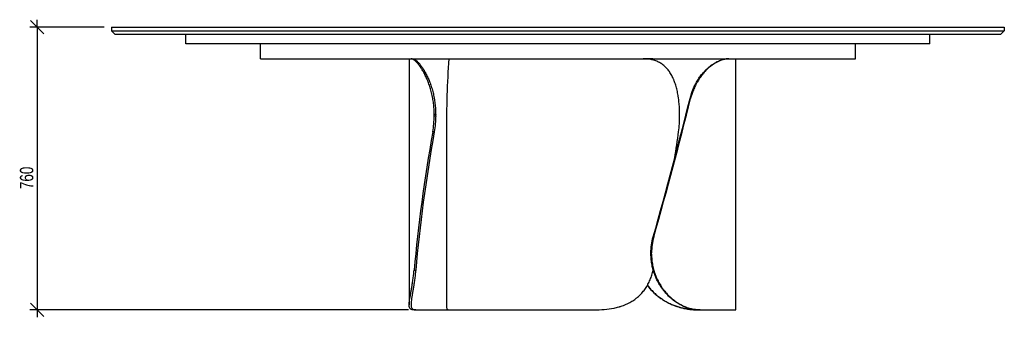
# Model space of a CAD drawing. Header units: millimetres. Extents: x 2 to 291, y 2 to 185.
# Tile 3 of 3: x 110 to 242, y 145 to 185. Entities that reach past the tile are written whole.
import ezdxf

# ---------------------------------------------------------------- set-up
doc = ezdxf.new("R2010")
doc.units = ezdxf.units.MM
doc.layers.add('FORMAT', color=7, linetype='Continuous')
doc.styles.add('SLDTEXTSTYLE1', font='TXT', dxfattribs={"width": 0.75})
doc.dimstyles.new('SLDDIMSTYLE0', dxfattribs={"dimtxt": 1.8, "dimasz": 1.8, "dimexe": 0, "dimexo": 0.0625, "dimgap": 0.45, "dimtad": 1, "dimlfac": 20, "dimrnd": 1e-09, "dimzin": 12, "dimdsep": 46, "dimtxsty": 'SLDTEXTSTYLE1', "dimblk1": 'OBLIQUE', "dimblk2": 'OBLIQUE', "dimsah": 1, "dimcen": 0.09, "dimadec": 0, "dimazin": 3, "dimtfac": 1, "dimtmove": 0, "dimatfit": 0, "dimldrblk": 'OBLIQUE', "dimfxl": 0, "dimfrac": 2, "dimtolj": 1, "dimtzin": 12, "dimarcsym": 0})

# ---------------------------------------------------------------- blocks, each defined once
blk = doc.blocks.new('_Oblique')
at = {"color": 0, "linetype": 'ByBlock', "lineweight": -2}
blk.add_line((-0.5, -0.5), (0.5, 0.5), dxfattribs=at)
blk = doc.blocks.new('_D')
at = {"layer": 'FORMAT', "color": 7}
for p, q in [((112.13, 184.3), (112.13, 185.3)), ((121.13, 184.3), (111.13, 184.3)), ((112.13, 184.3), (112.13, 146.3)), ((162.04, 146.3), (111.13, 146.3)), ((112.13, 146.3), (112.13, 145.3))]:
    blk.add_line(p, q, dxfattribs=at)
at = {"layer": 'FORMAT', "color": 7, "xscale": 1.8, "yscale": 1.8}
for p, rotation in [((112.13, 184.3), 270.0000000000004), ((112.13, 146.3), 90.0000000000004)]:
    blk.add_blockref('_Oblique', p, dxfattribs=dict(at, rotation=rotation))
at = {"layer": 'FORMAT', "color": 7, "insert": (109.81, 162.53), "char_height": 1.8, "attachment_point": 1, "rotation": 90, "style": 'SLDTEXTSTYLE1'}
blk.add_mtext('760', dxfattribs=at)

msp = doc.modelspace()

# ---------------------------------------------------------------- linework, layer by layer
at = {"color": 7, "linetype": 'Continuous', "lineweight": 25}
for p, q in [((122.13351, 184.29683), (122.13351, 183.79683)), ((122.13351, 184.29683), (242.13351, 184.29683)), ((242.13351, 184.29683), (242.13351, 183.79683)), ((122.13351, 183.79683), (242.13351, 183.79683)), ((122.63351, 183.29683), (122.13351, 183.79683)), ((241.63351, 183.29683), (122.63351, 183.29683)), ((132.13351, 182.04683), (132.13351, 183.29683)), ((232.13351, 182.04683), (232.13351, 183.29683)), ((242.13351, 183.79683), (241.63351, 183.29683)), ((232.13351, 182.04683), (132.13351, 182.04683)), ((142.13351, 180.04683), (142.13351, 182.04683)), ((222.13351, 180.04683), (222.13351, 182.04683)), ((142.13351, 180.04683), (174.62688, 180.04683)), ((162.13351, 180.04683), (162.13351, 146.96603)), ((174.62688, 180.04683), (192.64014, 180.04683)), ((192.64014, 180.04683), (222.13351, 180.04683)), ((206.03351, 146.29683), (206.03351, 180.04683)), ((199.97058, 174.70194), (199.88644, 174.70194)), ((165.69676, 172.54683), (165.49773, 172.54683)), ((165.49773, 172.3976), (165.49773, 172.54683)), ((165.49773, 172.3976), (165.69676, 172.3976)), ((165.69676, 172.3976), (165.69676, 172.54683)), ((198.48877, 172.3976), (198.48877, 172.54683)), ((165.5078, 170.24249), (165.30873, 170.24249)), ((167.13351, 170.02225), (167.13351, 146.92677)), ((194.93522, 156.10118), (195.01374, 156.10118)), ((194.71438, 153.94607), (194.63588, 153.94607)), ((194.63588, 153.79683), (194.63588, 153.94607)), ((194.63588, 153.79683), (194.71438, 153.79683)), ((194.71438, 153.79683), (194.71438, 153.94607)), ((162.79684, 151.64172), (163.01018, 151.64172)), ((163.04179, 146.29683), (162.71092, 146.29683)), ((163.04179, 146.29683), (167.44975, 146.29683)), ((167.44975, 146.29683), (186.99573, 146.29683)), ((201.08483, 146.29683), (201.02484, 146.29683)), ((201.26892, 146.29683), (201.18062, 146.29683)), ((201.26892, 146.29683), (206.03351, 146.29683))]:
    msp.add_line(p, q, dxfattribs=at)
for centre, major_axis, ratio, start_param, end_param in [((183.63351, 155.04683), (-4.89621, 54.9821), 0.286580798, 1.073419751, 1.269519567), ((189.53351, 155.04683), (15.5509, 54.14974), 0.087075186, 4.756856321, 5.108729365), ((189.53351, 155.04683), (15.79014, 54.98281), 0.087075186, 4.756561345, 5.102836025), ((178.63351, 171.29683), (10.55715, 54.94601), 0.230782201, 1.634280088, 1.980554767), ((178.63351, 171.29683), (10.39719, 54.11349), 0.230782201, 1.634575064, 1.986448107), ((183.63351, 171.29683), (7.73007, 54.96177), 0.265225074, 4.66616775, 4.730503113)]:
    msp.add_ellipse(centre, major_axis=major_axis, ratio=ratio, start_param=start_param, end_param=end_param, dxfattribs=at)
for points, knots in [([(165.49773, 172.54683), (165.49773, 172.80018), (165.48997, 173.05135), (165.45962, 173.54949), (165.43703, 173.79646), (165.37748, 174.28622), (165.34053, 174.52902), (165.28556, 174.82983), (165.27412, 174.88986), (165.25038, 175.00964), (165.23806, 175.06944), (165.20002, 175.2474), (165.17314, 175.36447), (165.08826, 175.71106), (165.026, 175.93596), (164.8914, 176.37365), (164.81905, 176.58642), (164.70381, 176.89634), (164.66428, 176.9981), (164.6034, 177.14839), (164.58282, 177.19814), (164.54125, 177.29661), (164.5203, 177.34523), (164.41485, 177.58523), (164.32813, 177.76745), (164.15167, 178.11286), (164.06191, 178.27606), (163.8809, 178.58347), (163.78963, 178.72767), (163.67556, 178.89577), (163.6528, 178.92871), (163.60756, 178.99299), (163.58506, 179.02437), (163.51795, 179.11629), (163.47372, 179.17459), (163.34284, 179.34077), (163.25797, 179.43995), (163.09424, 179.61592), (163.01537, 179.6927), (162.90249, 179.79127), (162.86569, 179.82139), (162.79476, 179.87561), (162.76054, 179.89977), (162.66168, 179.96378), (162.60084, 179.99514), (162.48968, 180.03667), (162.43936, 180.04683), (162.3945, 180.04683)], [0, 0, 0, 0, 0.0625, 0.0625, 0.125, 0.125, 0.1875, 0.1875, 0.203125, 0.203125, 0.21875, 0.21875, 0.25, 0.25, 0.3125, 0.3125, 0.375, 0.375, 0.40625, 0.40625, 0.421875, 0.421875, 0.4375, 0.4375, 0.5, 0.5, 0.5625, 0.5625, 0.625, 0.625, 0.640625, 0.640625, 0.65625, 0.65625, 0.6875, 0.6875, 0.75, 0.75, 0.8125, 0.8125, 0.84375, 0.84375, 0.875, 0.875, 0.9375, 0.9375, 1, 1, 1, 1]), ([(162.61839, 180.04683), (162.66131, 180.04683), (162.70974, 180.03675), (162.81712, 179.99565), (162.87608, 179.96463), (163.00406, 179.88044), (163.07308, 179.82727), (163.16537, 179.74585), (163.18413, 179.72882), (163.22224, 179.69322), (163.24159, 179.67465), (163.30016, 179.61696), (163.34, 179.57575), (163.46167, 179.44387), (163.54564, 179.34498), (163.71791, 179.12491), (163.80622, 179.00374), (163.94089, 178.80465), (163.98615, 178.73539), (164.05445, 178.62704), (164.07733, 178.59012), (164.12298, 178.51509), (164.14576, 178.477), (164.25935, 178.28369), (164.34922, 178.11992), (164.52543, 177.77444), (164.61178, 177.59273), (164.73748, 177.3066), (164.77874, 177.20896), (164.83952, 177.05904), (164.8596, 177.0085), (164.89934, 176.90624), (164.91902, 176.85451), (165.01581, 176.59444), (165.08854, 176.38064), (165.22358, 175.9419), (165.28589, 175.71696), (165.39897, 175.25594), (165.44974, 175.01987), (165.50517, 174.7176), (165.51585, 174.65683), (165.53627, 174.53521), (165.54603, 174.47428), (165.57396, 174.29113), (165.59078, 174.16857), (165.63577, 173.79947), (165.65849, 173.55155), (165.68899, 173.052), (165.69676, 172.80037), (165.69676, 172.54683)], [0, 0, 0, 0, 0.0625, 0.0625, 0.125, 0.125, 0.1875, 0.1875, 0.203125, 0.203125, 0.21875, 0.21875, 0.25, 0.25, 0.3125, 0.3125, 0.375, 0.375, 0.40625, 0.40625, 0.421875, 0.421875, 0.4375, 0.4375, 0.5, 0.5, 0.5625, 0.5625, 0.59375, 0.59375, 0.609375, 0.609375, 0.625, 0.625, 0.6875, 0.6875, 0.75, 0.75, 0.8125, 0.8125, 0.828125, 0.828125, 0.84375, 0.84375, 0.875, 0.875, 0.9375, 0.9375, 1, 1, 1, 1]), ([(198.48877, 172.54683), (198.48877, 172.80018), (198.48321, 173.05135), (198.46121, 173.54949), (198.44477, 173.79646), (198.4006, 174.28622), (198.37288, 174.52902), (198.33054, 174.82983), (198.32168, 174.88986), (198.30318, 175.00964), (198.29352, 175.06944), (198.26348, 175.2474), (198.24201, 175.36447), (198.17311, 175.71106), (198.12122, 175.93596), (198.00455, 176.37365), (197.93977, 176.58642), (197.83177, 176.89634), (197.79396, 176.9981), (197.73434, 177.14839), (197.71396, 177.19814), (197.6723, 177.29661), (197.65106, 177.34523), (197.54281, 177.58523), (197.44961, 177.76745), (197.24897, 178.11286), (197.14153, 178.27606), (196.911, 178.58347), (196.78792, 178.72767), (196.62313, 178.89577), (196.58969, 178.92871), (196.5221, 178.99299), (196.48791, 179.02437), (196.38412, 179.11629), (196.31333, 179.17459), (196.09603, 179.34077), (195.94462, 179.43995), (195.62805, 179.61592), (195.46289, 179.6927), (195.20419, 179.79127), (195.11595, 179.82139), (194.9375, 179.87561), (194.84712, 179.89977), (194.5725, 179.96378), (194.3848, 179.99514), (194.00006, 180.03667), (193.80301, 180.04683), (193.6012, 180.04683)], [0, 0, 0, 0, 0.0625, 0.0625, 0.125, 0.125, 0.1875, 0.1875, 0.203125, 0.203125, 0.21875, 0.21875, 0.25, 0.25, 0.3125, 0.3125, 0.375, 0.375, 0.40625, 0.40625, 0.421875, 0.421875, 0.4375, 0.4375, 0.5, 0.5, 0.5625, 0.5625, 0.625, 0.625, 0.640625, 0.640625, 0.65625, 0.65625, 0.6875, 0.6875, 0.75, 0.75, 0.8125, 0.8125, 0.84375, 0.84375, 0.875, 0.875, 0.9375, 0.9375, 1, 1, 1, 1]), ([(194.15674, 180.01865), (194.16245, 180.01934), (194.38938, 180.04679), (194.6142, 180.04681), (194.83336, 180.04683)], [0, 0, 0, 0, 0.025175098, 1, 1, 1, 1]), ([(194.87395, 180.04683), (194.67617, 180.04593), (194.44622, 180.04489), (194.21388, 180.01856), (194.18137, 180.01488)], [0, 0, 0, 0, 0.86010243, 1, 1, 1, 1]), ([(199.88644, 174.70194), (199.94314, 174.93044), (200.00805, 175.15317), (200.15303, 175.58749), (200.23311, 175.79908), (200.40748, 176.21119), (200.50178, 176.41171), (200.6281, 176.65532), (200.65379, 176.70369), (200.70599, 176.79972), (200.73251, 176.84737), (200.81282, 176.98841), (200.86752, 177.08021), (201.03481, 177.34905), (201.15057, 177.51958), (201.38907, 177.84389), (201.51181, 177.99767), (201.70012, 178.21606), (201.76359, 178.28681), (201.85972, 178.38988), (201.89196, 178.42377), (201.95644, 178.49024), (201.9887, 178.52284), (202.15, 178.68273), (202.27912, 178.80071), (202.66475, 179.12729), (202.91949, 179.30861), (203.29111, 179.5331), (203.41162, 179.59902), (203.64529, 179.7152), (203.75849, 179.76547), (204.08651, 179.89564), (204.2898, 179.95495), (204.52267, 180.00228), (204.56818, 180.0104), (204.65703, 180.0241), (204.70031, 180.02967), (204.82638, 180.04282), (204.90553, 180.04683), (204.97976, 180.04683)], [0, 0, 0, 0, 0.0625, 0.0625, 0.125, 0.125, 0.1875, 0.1875, 0.203125, 0.203125, 0.21875, 0.21875, 0.25, 0.25, 0.3125, 0.3125, 0.375, 0.375, 0.40625, 0.40625, 0.421875, 0.421875, 0.4375, 0.4375, 0.5, 0.5, 0.625, 0.625, 0.6875, 0.6875, 0.75, 0.75, 0.875, 0.875, 0.90625, 0.90625, 0.9375, 0.9375, 1, 1, 1, 1]), ([(205.11026, 180.04683), (204.95381, 180.04683), (204.77954, 180.03018), (204.39764, 179.95346), (204.18999, 179.89345), (203.855, 179.76136), (203.73942, 179.71029), (203.5902, 179.63637), (203.56012, 179.62108), (203.49949, 179.58944), (203.46891, 179.57309), (203.37676, 179.52255), (203.31485, 179.48694), (203.0032, 179.29895), (202.74714, 179.11694), (202.35944, 178.78884), (202.22961, 178.67027), (202.06737, 178.50946), (202.03489, 178.47663), (201.97027, 178.41001), (201.93812, 178.3762), (201.84215, 178.27328), (201.77881, 178.20267), (201.59099, 177.98481), (201.46868, 177.83155), (201.23117, 177.50866), (201.11597, 177.33903), (200.94958, 177.07183), (200.89518, 176.98063), (200.81534, 176.84056), (200.78902, 176.79332), (200.73699, 176.69774), (200.71125, 176.64934), (200.58485, 176.4059), (200.49059, 176.20567), (200.31641, 175.7945), (200.23648, 175.58356), (200.09184, 175.1509), (200.02712, 174.9292), (199.97058, 174.70194)], [0, 0, 0, 0, 0.125, 0.125, 0.25, 0.25, 0.3125, 0.3125, 0.328125, 0.328125, 0.34375, 0.34375, 0.375, 0.375, 0.5, 0.5, 0.5625, 0.5625, 0.578125, 0.578125, 0.59375, 0.59375, 0.625, 0.625, 0.6875, 0.6875, 0.75, 0.75, 0.78125, 0.78125, 0.796875, 0.796875, 0.8125, 0.8125, 0.875, 0.875, 0.9375, 0.9375, 1, 1, 1, 1]), ([(165.30873, 170.24249), (165.37093, 170.59394), (165.41807, 170.94931), (165.48147, 171.66768), (165.49773, 172.03068), (165.49773, 172.3976)], [0, 0, 0, 0, 0.5, 0.5, 1, 1, 1, 1]), ([(165.69676, 172.3976), (165.69676, 172.03068), (165.6805, 171.66768), (165.61711, 170.94931), (165.56997, 170.59394), (165.5078, 170.24249)], [0, 0, 0, 0, 0.5, 0.5, 1, 1, 1, 1]), ([(198.34837, 170.24249), (198.39608, 170.59394), (198.43082, 170.94931), (198.47717, 171.66768), (198.48877, 172.03068), (198.48877, 172.3976)], [0, 0, 0, 0, 0.5, 0.5, 1, 1, 1, 1]), ([(194.63588, 153.94607), (194.63588, 154.31299), (194.66133, 154.67598), (194.76127, 155.39435), (194.83577, 155.74973), (194.93522, 156.10118)], [0, 0, 0, 0, 0.5, 0.5, 1, 1, 1, 1]), ([(195.01374, 156.10118), (194.91427, 155.74973), (194.83977, 155.39435), (194.73983, 154.67598), (194.71438, 154.31299), (194.71438, 153.94607)], [0, 0, 0, 0, 0.5, 0.5, 1, 1, 1, 1]), ([(201.18062, 146.29683), (201.00397, 146.29683), (200.82439, 146.30692), (200.45981, 146.34802), (200.2748, 146.37904), (199.89975, 146.46323), (199.70972, 146.5164), (199.46932, 146.59781), (199.4211, 146.61485), (199.32438, 146.65045), (199.27589, 146.66902), (199.1309, 146.72671), (199.03459, 146.76792), (198.74691, 146.89979), (198.55675, 146.99869), (198.18058, 147.21875), (197.99458, 147.33992), (197.71949, 147.53902), (197.62845, 147.60828), (197.493, 147.71663), (197.44796, 147.75355), (197.35867, 147.82857), (197.31442, 147.86666), (197.09521, 148.05997), (196.92632, 148.22375), (196.60202, 148.56923), (196.44662, 148.75094), (196.22432, 149.03707), (196.15202, 149.13471), (196.04639, 149.28462), (196.01165, 149.33517), (195.94313, 149.43742), (195.90934, 149.48915), (195.74379, 149.74922), (195.62139, 149.96302), (195.39662, 150.40176), (195.29425, 150.6267), (195.11005, 151.08772), (195.02822, 151.3238), (194.93941, 151.62607), (194.92234, 151.68683), (194.88973, 151.80846), (194.87417, 151.86939), (194.82971, 152.05253), (194.80303, 152.1751), (194.73178, 152.54419), (194.69601, 152.79211), (194.64806, 153.29166), (194.63588, 153.54329), (194.63588, 153.79683)], [0, 0, 0, 0, 0.0625, 0.0625, 0.125, 0.125, 0.1875, 0.1875, 0.203125, 0.203125, 0.21875, 0.21875, 0.25, 0.25, 0.3125, 0.3125, 0.375, 0.375, 0.40625, 0.40625, 0.421875, 0.421875, 0.4375, 0.4375, 0.5, 0.5, 0.5625, 0.5625, 0.59375, 0.59375, 0.609375, 0.609375, 0.625, 0.625, 0.6875, 0.6875, 0.75, 0.75, 0.8125, 0.8125, 0.828125, 0.828125, 0.84375, 0.84375, 0.875, 0.875, 0.9375, 0.9375, 1, 1, 1, 1]), ([(194.71438, 153.79683), (194.71438, 153.54349), (194.72654, 153.29232), (194.77427, 152.79417), (194.80984, 152.5472), (194.90411, 152.05744), (194.96281, 151.81465), (195.05083, 151.51384), (195.06917, 151.45381), (195.10733, 151.33402), (195.12717, 151.27423), (195.18855, 151.09627), (195.23208, 150.9792), (195.37023, 150.63261), (195.47242, 150.4077), (195.69621, 149.97002), (195.81781, 149.75724), (196.01455, 149.44732), (196.08253, 149.34556), (196.1881, 149.19528), (196.22393, 149.14552), (196.29661, 149.04705), (196.33339, 148.99844), (196.51942, 148.75844), (196.67504, 148.57622), (196.99869, 148.2308), (197.16674, 148.0676), (197.51443, 147.7602), (197.69408, 147.61599), (197.92558, 147.44789), (197.97212, 147.41496), (198.06535, 147.35068), (198.11209, 147.31929), (198.25263, 147.22738), (198.34676, 147.16908), (198.63029, 147.0029), (198.82081, 146.90371), (199.2039, 146.72775), (199.39647, 146.65097), (199.68626, 146.5524), (199.78321, 146.52227), (199.9754, 146.46806), (200.07084, 146.44389), (200.35513, 146.37989), (200.54196, 146.34852), (200.90984, 146.30699), (201.09091, 146.29683), (201.26892, 146.29683)], [0, 0, 0, 0, 0.0625, 0.0625, 0.125, 0.125, 0.1875, 0.1875, 0.203125, 0.203125, 0.21875, 0.21875, 0.25, 0.25, 0.3125, 0.3125, 0.375, 0.375, 0.40625, 0.40625, 0.421875, 0.421875, 0.4375, 0.4375, 0.5, 0.5, 0.5625, 0.5625, 0.625, 0.625, 0.640625, 0.640625, 0.65625, 0.65625, 0.6875, 0.6875, 0.75, 0.75, 0.8125, 0.8125, 0.84375, 0.84375, 0.875, 0.875, 0.9375, 0.9375, 1, 1, 1, 1]), ([(162.71092, 146.29683), (162.58653, 146.29683), (162.48303, 146.31349), (162.31611, 146.39021), (162.25271, 146.45021), (162.18677, 146.5823), (162.16965, 146.63337), (162.15426, 146.7073), (162.15148, 146.72259), (162.14652, 146.75422), (162.14433, 146.77058), (162.1387, 146.82112), (162.13615, 146.85673), (162.12922, 147.04472), (162.14217, 147.22673), (162.18371, 147.55482), (162.20124, 147.67339), (162.22713, 147.8342), (162.23251, 147.86704), (162.2436, 147.93366), (162.24931, 147.96747), (162.26689, 148.07039), (162.27922, 148.141), (162.31774, 148.35885), (162.34544, 148.51211), (162.40338, 148.835), (162.43361, 149.00464), (162.47974, 149.27184), (162.49524, 149.36303), (162.51856, 149.5031), (162.52634, 149.55034), (162.54189, 149.64592), (162.54967, 149.69432), (162.5883, 149.93777), (162.61841, 150.13799), (162.67572, 150.54916), (162.70293, 150.76011), (162.75324, 151.19276), (162.77635, 151.41447), (162.79684, 151.64172)], [0, 0, 0, 0, 0.125, 0.125, 0.25, 0.25, 0.3125, 0.3125, 0.328125, 0.328125, 0.34375, 0.34375, 0.375, 0.375, 0.5, 0.5, 0.5625, 0.5625, 0.578125, 0.578125, 0.59375, 0.59375, 0.625, 0.625, 0.6875, 0.6875, 0.75, 0.75, 0.78125, 0.78125, 0.796875, 0.796875, 0.8125, 0.8125, 0.875, 0.875, 0.9375, 0.9375, 1, 1, 1, 1]), ([(163.01018, 151.64172), (162.98995, 151.41322), (162.96715, 151.19049), (162.91759, 150.75617), (162.89084, 150.54459), (162.83464, 150.13248), (162.80518, 149.93196), (162.76753, 149.68834), (162.75996, 149.63997), (162.74476, 149.54394), (162.73714, 149.4963), (162.71434, 149.35525), (162.6992, 149.26346), (162.65429, 148.99461), (162.625, 148.82409), (162.56927, 148.49978), (162.54283, 148.346), (162.50651, 148.1276), (162.49496, 148.05685), (162.47863, 147.95378), (162.47335, 147.91989), (162.46318, 147.85342), (162.4583, 147.82083), (162.43491, 147.66094), (162.4195, 147.54295), (162.38485, 147.21638), (162.37716, 147.03506), (162.39497, 146.81056), (162.40573, 146.74464), (162.43712, 146.62846), (162.45775, 146.57819), (162.53487, 146.44803), (162.60655, 146.38871), (162.72286, 146.34139), (162.74746, 146.33327), (162.79937, 146.31957), (162.82665, 146.31399), (162.91227, 146.30085), (162.97446, 146.29683), (163.04179, 146.29683)], [0, 0, 0, 0, 0.0625, 0.0625, 0.125, 0.125, 0.1875, 0.1875, 0.203125, 0.203125, 0.21875, 0.21875, 0.25, 0.25, 0.3125, 0.3125, 0.375, 0.375, 0.40625, 0.40625, 0.421875, 0.421875, 0.4375, 0.4375, 0.5, 0.5, 0.625, 0.625, 0.6875, 0.6875, 0.75, 0.75, 0.875, 0.875, 0.90625, 0.90625, 0.9375, 0.9375, 1, 1, 1, 1]), ([(186.99573, 146.29683), (187.46013, 146.29683), (187.916, 146.31349), (188.81005, 146.39021), (189.24825, 146.45021), (189.89148, 146.5823), (190.10354, 146.63337), (190.36557, 146.7073), (190.41782, 146.72259), (190.52202, 146.75422), (190.57402, 146.77058), (190.72905, 146.82112), (190.83103, 146.85673), (191.33411, 147.04472), (191.71477, 147.22673), (192.25272, 147.55482), (192.42651, 147.67339), (192.63672, 147.8342), (192.67846, 147.86704), (192.76081, 147.93366), (192.80146, 147.96747), (192.92183, 148.07039), (192.99999, 148.141), (193.22837, 148.35885), (193.3725, 148.51211), (193.64511, 148.835), (193.77361, 149.00464), (193.9549, 149.27184), (194.01341, 149.36303), (194.09834, 149.5031), (194.12617, 149.55034), (194.18088, 149.64592), (194.20779, 149.69432), (194.33921, 149.93777), (194.43494, 150.13799), (194.6089, 150.54916), (194.68713, 150.76011), (194.82681, 151.19276), (194.88828, 151.41447), (194.94144, 151.64172)], [0, 0, 0, 0, 0.125, 0.125, 0.25, 0.25, 0.3125, 0.3125, 0.328125, 0.328125, 0.34375, 0.34375, 0.375, 0.375, 0.5, 0.5, 0.5625, 0.5625, 0.578125, 0.578125, 0.59375, 0.59375, 0.625, 0.625, 0.6875, 0.6875, 0.75, 0.75, 0.78125, 0.78125, 0.796875, 0.796875, 0.8125, 0.8125, 0.875, 0.875, 0.9375, 0.9375, 1, 1, 1, 1]), ([(201.02484, 146.29683), (200.87312, 146.29871), (200.56959, 146.30247), (200.09452, 146.33579), (199.60176, 146.39375), (199.091, 146.4825), (198.56538, 146.60569), (198.03303, 146.76584), (197.49812, 146.96624), (196.96057, 147.2112), (196.42653, 147.50433), (195.90706, 147.84464), (195.41293, 148.22854), (194.94549, 148.65896), (194.52005, 149.11683), (194.27289, 149.4522), (194.15675, 149.60979)], [0, 0, 0, 0, 0.069547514, 0.139138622, 0.208671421, 0.280420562, 0.352239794, 0.423965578, 0.495870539, 0.567768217, 0.641610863, 0.71544666, 0.787445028, 0.859439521, 0.933950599, 1, 1, 1, 1]), ([(194.1757, 149.64033), (194.19601, 149.60947), (194.32208, 149.41789), (194.58911, 149.09406), (194.97656, 148.66897), (195.39883, 148.27801), (195.84502, 147.92204), (196.30725, 147.60637), (196.78367, 147.32753), (197.27243, 147.0849), (197.74978, 146.88589), (198.20771, 146.72625), (198.64369, 146.59971), (199.15264, 146.4795), (199.72751, 146.38061), (200.27488, 146.32474), (200.72598, 146.30031), (200.96522, 146.29799), (201.08483, 146.29683)], [0, 0, 0, 0, 0.012265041, 0.0761323, 0.140000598, 0.205687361, 0.271376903, 0.336052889, 0.400732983, 0.466967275, 0.533207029, 0.591735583, 0.650319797, 0.708859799, 0.79916365, 0.889482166, 0.944740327, 1, 1, 1, 1]), ([(167.13371, 146.92677), (167.13364, 146.92481), (167.13061, 146.83633), (167.14185, 146.70243), (167.16975, 146.53893), (167.21637, 146.42675), (167.27637, 146.35151), (167.35234, 146.30527), (167.41728, 146.29965), (167.44975, 146.29683)], [0, 0, 0, 0, 0.004183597, 0.189000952, 0.373825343, 0.528911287, 0.684003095, 0.841997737, 1, 1, 1, 1])]:
    msp.add_open_spline(points, degree=3, knots=knots, dxfattribs=at)

# ---------------------------------------------------------------- dimensions: what is measured, and where the dimension line sits
at = {"layer": 'FORMAT', "color": 7}
dim = msp.add_linear_dim(base=(112.13351, 146.29683), p1=(122.13351, 184.29683), p2=(163.04179, 146.29683), angle=90, dimstyle='SLDDIMSTYLE0', dxfattribs=at)
dim.commit()
dim.dimension.update_dxf_attribs({"geometry": '_D', "text_midpoint": (112.13351, 164.52108), "dimtype": 160})

doc.saveas('drawing.dxf')
